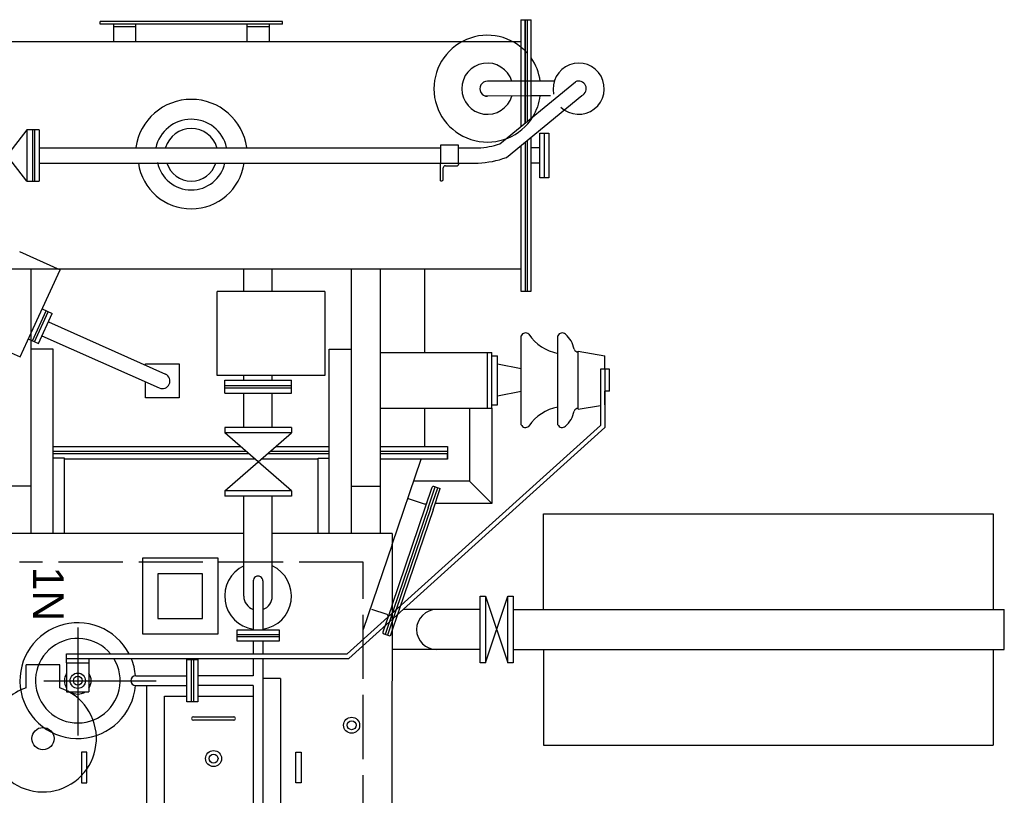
# Model space of a CAD drawing. Header units: millimetres. Extents: x -3934 to 7661, y -1195 to 2443.
# Tile 6 of 6: x 5450 to 7661, y 643 to 2385. Entities that reach past the tile are written whole.
import ezdxf

# ---------------------------------------------------------------- set-up
doc = ezdxf.new("R2010")
doc.units = ezdxf.units.MM
doc.header["$LTSCALE"] = 300
doc.linetypes.add('ACAD_ISO02W100', pattern=[15, 12, -3])
doc.styles.add('HEAD', font='arial.ttf')

msp = doc.modelspace()

# ---------------------------------------------------------------- linework, layer by layer
for p, q in [((6040.2, 2380.6, 175.9), (5630.2, 2380.6, 175.9)), ((5630.2, 2374.6, 175.9), (5630.2, 2380.6, 175.9)), ((6040.2, 2374.6, 175.9), (5630.2, 2374.6, 175.9)), ((5660.2, 2374.6, 175.9), (5660.2, 2335, 175.9)), ((5710.2, 2368.6, 175.9), (5660.2, 2368.6, 175.9)), ((5710.2, 2374.6, 175.9), (5710.2, 2335, 175.9)), ((5960.2, 2374.6, 175.9), (5960.2, 2335, 175.9)), ((6010.2, 2368.6, 175.9), (5960.2, 2368.6, 175.9)), ((6010.2, 2374.6, 175.9), (6010.2, 2335, 175.9)), ((6040.2, 2374.6, 175.9), (6040.2, 2380.6, 175.9)), ((6575.2, 2385, 1818.5), (6575.2, 2144.7, 1818.5)), ((6575.2, 2385, 1818.5), (6598.2, 2385, 1818.5)), ((6585.2, 2152.9, 1818.5), (6585.2, 2385, 1818.5)), ((6590.2, 2157, 1818.5), (6590.2, 2385, 1818.5)), ((6598.2, 2163.5, 1818.5), (6598.2, 2385, 1818.5)), ((6575.2, 2335, 1818.5), (5096.4, 2335, 1818.5)), ((6528.5, 2106.3, 1818.5), (6698.1, 2245.4, 1818.5)), ((6650.3, 2247, 1945.5), (6598.2, 2247, 2066)), ((6542.8, 2075.5, 1818.5), (6712.4, 2214.6, 1818.5)), ((6642.1, 2214.2, 1977.3), (6598.2, 2214, 2076.5)), ((5466.2, 2022.5, 1818.5), (5376.2, 2137.5, 1818.5)), ((5466.2, 2137.5, 1818.5), (5376.2, 2022.5, 1818.5)), ((5466.2, 2137.5, 1818.5), (5466.2, 2022.5, 1818.5)), ((5493.2, 2137.5, 1818.5), (5466.2, 2137.5, 1818.5)), ((5478.2, 2137.5, 1818.5), (5478.2, 2022.5, 1818.5)), ((5483.2, 2137.5, 1818.5), (5483.2, 2022.5, 1818.5)), ((5493.2, 2137.5, 1818.5), (5493.2, 2022.5, 1818.5)), ((6628.2, 2030, 1818.5), (6628.2, 2130, 1818.5)), ((6575.2, 2102.1, 1818.5), (6575.2, 1775, 1818.5)), ((6590.2, 1775, 1818.5), (6590.2, 2114.4, 1818.5)), ((6598.2, 1775, 1818.5), (6598.2, 2120.9, 1818.5)), ((5493.2, 2097, 1818.5), (6395.2, 2097, 1818.5)), ((6435.2, 2097, 1818.5), (6479.4, 2097, 1818.5)), ((6618.2, 2097, 1818.5), (6598.2, 2097, 1818.5)), ((5493.2, 2063, 1818.5), (6479.4, 2063, 1818.5)), ((6395.2, 2023, 1818.5), (6395.2, 2063, 1818.5)), ((6395.2, 2063, 1818.5), (6435.2, 2063, 1818.5)), ((6406.2, 2057, 1818.5), (6432.2, 2057, 1818.5)), ((6435.2, 2063, 1818.5), (6435.2, 2060, 1818.5)), ((6618.2, 2063, 1818.5), (6598.2, 2063, 1818.5)), ((6401.2, 2026, 1818.5), (6401.2, 2052, 1818.5)), ((5466.2, 2022.5, 1818.5), (5493.2, 2022.5, 1818.5)), ((6395.2, 2023, 1818.5), (6398.2, 2023, 1818.5)), ((5449.3, 1864.1, 175.9), (5540.5, 1823, 175.9)), ((5100.1, 1825, 1815.9), (6575.2, 1825, 1898.2)), ((5475.2, 1337.1, -501), (5475.2, 1825, -501)), ((5475.2, 1681.2, 175.9), (5540.5, 1823, 175.9)), ((5953.2, 1774.5, 1513.5), (5953.2, 1825, 1505.8)), ((6017.2, 1774.5, 1513.5), (6017.2, 1825, 1505.8)), ((6195.2, 1337.1, -501), (6195.2, 1825, -501)), ((6260.2, 1231, -501), (6260.2, 1825, -501)), ((6359.8, 1637.6, 2219.4), (6359.8, 1825, 2219.4)), ((6135.2, 1774.5, 1465.7), (5893.3, 1774.5, 1465.7)), ((5893.3, 1586, 1465.7), (5893.3, 1774.5, 1465.7)), ((6135.2, 1774.5, 1465.7), (6135.2, 1586, 1465.7)), ((6575.2, 1775, 1818.5), (6598.2, 1775, 1818.5)), ((5478.2, 1663.7, 175.9), (5509.1, 1731, 175.9)), ((5482.7, 1661.6, 175.9), (5513.7, 1728.9, 175.9)), ((5500.1, 1735.1, 175.9), (5522.8, 1724.7, 175.9)), ((5491.8, 1657.5, 175.9), (5522.8, 1724.7, 175.9)), ((5514.2, 1706, 175.9), (5777.2, 1588.7, 175.9)), ((5450.6, 1627.7, 175.9), (5475.2, 1681.2, 175.9)), ((5469.1, 1667.9, 175.9), (5491.8, 1657.5, 175.9)), ((5499.9, 1675.1, 175.9), (5763.3, 1557.7, 175.9)), ((6576.2, 1475.1, -2344.5), (6576.2, 1675.1, -2344.5)), ((6658.5, 1475.1, -2344.5), (6658.5, 1675.1, -2344.5)), ((5410.2, 1645.9, 175.9), (5450.6, 1627.7, 175.9)), ((5525.2, 1644.8, -3043), (5475.2, 1644.8, -3043)), ((5525.2, 1231, 1818.5), (5525.2, 1644.8, 1818.5)), ((6145.2, 1231, 1818.5), (6145.2, 1644.8, 1818.5)), ((6145.2, 1644.8, -3043), (6195.2, 1644.8, -3043)), ((6260.2, 1637.6, -534.7), (6510.3, 1637.6, -2217)), ((6500.3, 1512.6, -2344.5), (6500.3, 1637.6, -2344.5)), ((6510.3, 1512.6, -2344.5), (6510.3, 1637.6, -2344.5)), ((6704.3, 1510.1, -2344.5), (6704.3, 1640.1, -2344.5)), ((6704.3, 1640.1, -2344.5), (6764.3, 1630.1, -2344.5)), ((6510.3, 1630.1, -2344.5), (6523.3, 1630.1, -2344.5)), ((6523.3, 1520.1, -2344.5), (6523.3, 1630.1, -2344.5)), ((6764.3, 1600.1, -2344.5), (6764.3, 1630.1, -2344.5)), ((6764.3, 1600.1, -2344.5), (6764.3, 1630.1, -2344.5)), ((5732.2, 1608.8, 175.9), (5732.2, 1611.2, 175.9)), ((5808.2, 1611.2, 175.9), (5808.2, 1535.2, 175.9)), ((6576.2, 1600.6, -2344.5), (6523.3, 1610.9, -2344.5)), ((6774.3, 1600.1, -2344.5), (6754.3, 1600.1, -2344.5)), ((6754.3, 1600.1, -2344.5), (6754.3, 1473.4, -2344.5)), ((6764.3, 1600.1, -2344.5), (6764.3, 1468.9, -2344.5)), ((6774.3, 1550.1, -2344.5), (6774.3, 1600.1, -2344.5)), ((5732.2, 1535.2, 175.9), (5732.2, 1571.5, 175.9)), ((6135.2, 1586, 1465.7), (5893.3, 1586, 1465.7)), ((5910.2, 1557.9, 1465.7), (5910.2, 1574.9, 1465.7)), ((5910.2, 1574.9, 1465.7), (6060.2, 1574.9, 1465.7)), ((5953.2, 1574.9, 1542), (5953.2, 1586, 1539.6)), ((6017.2, 1574.9, 1465.7), (6017.2, 1586, 1465.7)), ((6017.2, 1574.9, 1542), (6017.2, 1586, 1539.6)), ((6060.2, 1557.9, 1465.7), (6060.2, 1574.9, 1465.7)), ((5910.2, 1562.9, 1465.7), (6060.2, 1562.9, 1465.7)), ((5910.2, 1545.9, 1465.7), (5910.2, 1557.9, 1465.7)), ((5910.2, 1557.9, 1465.7), (6060.2, 1557.9, 1465.7)), ((6060.2, 1545.9, 1465.7), (6060.2, 1557.9, 1465.7)), ((6576.2, 1549.6, -2344.5), (6523.3, 1539.4, -2344.5)), ((6774.3, 1550.1, -2344.5), (6764.3, 1550.1, -2344.5)), ((6764.3, 1520.1, -2344.5), (6764.3, 1550.1, -2344.5)), ((6764.3, 1520.1, -2344.5), (6764.3, 1550.1, -2344.5)), ((5910.2, 1545.9, 1465.7), (6060.2, 1545.9, 1465.7)), ((5953.2, 1468.9, 1015.9), (5953.2, 1545.9, 1465.7)), ((6017.2, 1468.9, 1015.9), (6017.2, 1545.9, 1465.7)), ((6260.2, 1512.6, -534.7), (6510.3, 1512.6, -2217)), ((6359.8, 1426, 2219.4), (6359.8, 1512.6, 2219.4)), ((6460.3, 1512.6, -2217), (6460.3, 1348, -2217)), ((6510.3, 1520.1, -2344.5), (6523.3, 1520.1, -2344.5)), ((6510.3, 1512.6, -2217), (6510.3, 1298, -2217)), ((6704.3, 1510.1, -2344.5), (6754.3, 1518.5, -2344.5)), ((6060.2, 1468.9, 1465.7), (5910.2, 1468.9, 1465.7)), ((5910.2, 1468.9, 1465.7), (5910.2, 1456.9, 1465.7)), ((6060.2, 1468.9, 1465.7), (6060.2, 1456.9, 1465.7)), ((6754.3, 1473.4, -2333.3), (6185.2, 960.1, -409.6)), ((6764.3, 1468.9, -2344.5), (6189, 950.1, -400)), ((6060.2, 1456.9, 1465.7), (5910.2, 1456.9, 1465.7)), ((6060.2, 1326.9, 1465.7), (5910.2, 1456.9, 1465.7)), ((5910.2, 1326.9, 1465.7), (6060.2, 1456.9, 1465.7)), ((5525.2, 1426, 2219.4), (5835.2, 1426, 2219.4)), ((5525.2, 1416, 2219.4), (5835.2, 1416, 2219.4)), ((5835.2, 1426, 2219.4), (5945.8, 1426, 2219.4)), ((5835.2, 1416, 2219.4), (5957.4, 1416, 2219.4)), ((6013.1, 1416, 2219.4), (6145.2, 1416, 2219.4)), ((6024.7, 1426, 2219.4), (6145.2, 1426, 2219.4)), ((6260.2, 1426, 2219.4), (6270.2, 1426, 2219.4)), ((6260.2, 1416, 2219.4), (6270.2, 1416, 2219.4)), ((6260.3, 1426, 2219.4), (6410.3, 1426, 2219.4)), ((6260.3, 1416, 2219.4), (6410.3, 1416, 2219.4)), ((6410.3, 1426, 2219.4), (6410.3, 1398, 2219.4)), ((5964.3, 1410, 2219.4), (5525.2, 1410, 2219.4)), ((5835.2, 1410, 2219.4), (5525.2, 1410, 2219.4)), ((5525.2, 1231, 1818.5), (5525.2, 1400, 1818.5)), ((5550.2, 1400, 1818.5), (5525.2, 1400, 1818.5)), ((5550.2, 1231, 1818.5), (5550.2, 1400, 1818.5)), ((5835.2, 1398, 2219.4), (5550.2, 1398, 2219.4)), ((5964.3, 1410, 2219.4), (5835.2, 1410, 2219.4)), ((5978.1, 1398, 2219.4), (5835.2, 1398, 2219.4)), ((6120.2, 1398, 2219.4), (5992.4, 1398, 2219.4)), ((6145.2, 1410, 2219.4), (6006.2, 1410, 2219.4)), ((6145.2, 1410, 2219.4), (6006.2, 1410, 2219.4)), ((6120.2, 1231, 1818.5), (6120.2, 1400, 1818.5)), ((6120.2, 1400, 1818.5), (6145.2, 1400, 1818.5)), ((6145.2, 1231, 1818.5), (6145.2, 1400, 1818.5)), ((6410.3, 1410, 2219.4), (6260.2, 1410, 2219.4)), ((6270.2, 1410, 2219.4), (6260.2, 1410, 2219.4)), ((6270.2, 1398, 2219.4), (6260.2, 1398, 2219.4)), ((6410.3, 1398, 2219.4), (6260.3, 1398, 2219.4)), ((6286.2, 1206.1, 1196.2), (6351.6, 1398, 2229.7)), ((6410.3, 1410, 2219.4), (6360.2, 1410, 2219.4)), ((6410.3, 1398, 2219.4), (6410.3, 1410, 2219.4)), ((5475.2, 1337.1, -501), (5410.2, 1337.1, -501)), ((5475.2, 1231, 1818.5), (5475.2, 1337.1, 1818.5)), ((6060.2, 1326.9, 1465.7), (5910.2, 1326.9, 1465.7)), ((5910.2, 1326.9, 1465.7), (5910.2, 1314.9, 1465.7)), ((6060.2, 1326.9, 1465.7), (6060.2, 1314.9, 1465.7)), ((6195.2, 1231, 1818.5), (6195.2, 1337.1, 1818.5)), ((6195.2, 1337.1, -501), (6260.2, 1337.1, -501)), ((6286.2, 1069.5, 430.8), (6376.4, 1334.5, 430.8)), ((6460.3, 1348, 2219.4), (6334.5, 1348, 2219.4)), ((6366.9, 1288, 430.8), (6383, 1335.4, 430.8)), ((6372.6, 1286.1, 430.8), (6388.7, 1333.4, 430.8)), ((6378.3, 1284.2, 430.8), (6394.4, 1331.5, 430.8)), ((6383, 1335.4, 430.8), (6380.2, 1336.3, 430.8)), ((6383, 1335.4, 430.8), (6394.4, 1331.5, 430.8)), ((6460.3, 1348, 2219.4), (6510.3, 1298, 2219.4)), ((6060.2, 1314.9, 1465.7), (5910.2, 1314.9, 1465.7)), ((5953.2, 1160, -787), (5953.2, 1314.9, 116.9)), ((6017.2, 1160, -787), (6017.2, 1314.9, 116.9)), ((6324.4, 1308.8, 430.8), (6358.5, 1297.3, 430.8)), ((6366.9, 1288, 430.8), (6289.4, 1060, 430.8)), ((6372.6, 1286.1, 430.8), (6295.7, 1060, 430.8)), ((6378.3, 1284.2, 430.8), (6302, 1060, 430.8)), ((6318.7, 1301.4, 430.8), (6319.7, 1304.3, 430.8)), ((6510.3, 1298, 2219.4), (6383, 1298, 2219.4)), ((6626.2, 1060, 175.9), (6626.2, 1275, 175.9)), ((6626.2, 1275, 175.9), (7636.2, 1275, 175.9)), ((7636.2, 1275, 175.9), (7636.2, 1060, 175.9)), ((5953.2, 1231, 175.9), (5384.2, 1231, 175.9)), ((6286.2, 1231, 175.9), (6017.2, 1231, 175.9)), ((6286.2, 1231, 175.9), (6286.2, 900, 175.9)), ((6286.2, 1206, 430.8), (6221.2, 1014.9, 430.8)), ((5953.2, 1090, -1254), (5953.2, 1170, -787)), ((6017.2, 1090, -1254), (6017.2, 1170, -787)), ((5974.2, 1124.1, -1244.5), (5974.2, 1014.1, -1199.5)), ((5996.2, 1124.1, -1244.5), (5996.2, 1014.1, -1199.7)), ((6496.2, 1090, 175.9), (6546.2, 940, 175.9)), ((6496.2, 940, 175.9), (6546.2, 1090, 175.9)), ((6286.2, 1069.4, 430.8), (6265.6, 1008.8, 430.8)), ((6240, 1060.8, 430.8), (6274.1, 1049.2, 430.8)), ((6289.4, 1060, 430.8), (6270.3, 1004, 430.8)), ((6295.7, 1060, 430.8), (6276, 1002.1, 430.8)), ((6302, 1060, 430.8), (6281.7, 1000.2, 430.8)), ((6484.2, 1060, 175.9), (6310.9, 1060, 175.9)), ((6558.2, 1060, 175.9), (7661.2, 1060, 175.9)), ((7661.2, 970, 175.9), (7661.2, 1060, 175.9)), ((5937.9, 989.1, -1195.8), (5937.9, 1014.1, -1195.8)), ((5937.9, 1014.1, -1195.8), (6032.9, 1014.1, -1195.8)), ((5937.9, 1004.1, -1195.8), (6032.9, 1004.1, -1195.8)), ((5937.9, 999.1, -1195.8), (6032.9, 999.1, -1195.8)), ((5974.2, 1004.1, -1195.4), (5974.2, 1004.1, -1195.4)), ((5996.2, 1004.1, -1195.6), (5996.2, 1004.1, -1195.6)), ((6032.9, 1014.1, -1195.8), (6032.9, 989.1, -1195.8)), ((6270.3, 1004, 430.8), (6267.5, 1005, 430.8)), ((6281.7, 1000.2, 430.8), (6270.3, 1004, 430.8)), ((6032.9, 989.1, -1195.8), (5937.9, 989.1, -1195.8)), ((5974.2, 989.1, -1189.3), (5974.2, 960.1, -1177.5)), ((5996.2, 989.1, -1189.5), (5996.2, 960.1, -1177.7)), ((5996.2, 989.1, -1189.5), (5996.2, 960.1, -1189.5)), ((5555.3, 950.1, 13.8), (5555.3, 960.1, 13.8)), ((5555.3, 960.1, 13.8), (6185.2, 960.1, 13.8)), ((6484.2, 970, 175.9), (6286.2, 970, 175.9)), ((6558.2, 970, 175.9), (7661.2, 970, 175.9)), ((6626.2, 970, 175.9), (6626.2, 755, 175.9)), ((7636.2, 970, 175.9), (7636.2, 755, 175.9)), ((5539.6, 936, 175.4), (5464.6, 936, 175.4)), ((5464.6, 884, 175.4), (5464.6, 936, 175.4)), ((5539.6, 884, 175.4), (5539.6, 936, 175.4)), ((5555.3, 940.1, -11.2), (5555.3, 950.1, -11.2)), ((5555.3, 950.1, -11.2), (5605.3, 950.1, -11.2)), ((5555.3, 950.1, 13.8), (6189, 950.1, 13.8)), ((5555.3, 940.1, -25), (5555.3, 875, -25)), ((5555.3, 940.1, 13.8), (5605.3, 940.1, 38.8)), ((5605.3, 950.1, -11.2), (5605.3, 940.1, 13.8)), ((5605.3, 940.1, -25), (5605.3, 875, -25)), ((5825.1, 852.5, -597), (5825.1, 947.5, -597)), ((5825.1, 947.5, -597), (5850.1, 947.5, -597)), ((5835.1, 947.5, -597), (5835.1, 852.5, -597)), ((5840.1, 947.5, -597), (5840.1, 852.5, -597)), ((5850.1, 947.5, -597), (5850.1, 852.5, -597)), ((5974.2, 950.1, -1173.4), (5974.2, 911, -1157.4)), ((5996.2, 950.1, -1189.5), (5996.2, -400, -1189.5)), ((5710.3, 911, -344.5), (5825.1, 911, -693.2)), ((5974.2, 911, -575.5), (5850.1, 911, -572)), ((5710.3, 889, -344.5), (5825.1, 889, -693.2)), ((5735.2, 545, 2219.4), (5735.2, 889, 2219.4)), ((5974.2, 889, -575.5), (5850.1, 889, -572)), ((5974.2, 889, -1148.4), (5974.2, 461, -973.7)), ((6035.2, 905, 2219.4), (5996.2, 905, 2219.4)), ((6035.2, 905, 2219.4), (6035.2, 545, 2219.4)), ((6286.2, -781, -1867.6), (6286.2, 899, -1867.6)), ((5555.3, 875, -25), (5605.3, 875, -25)), ((5775.2, 865, 2219.4), (5825.1, 865, 2219.4)), ((5850.1, 865, 2219.4), (5974.2, 865, 2219.4)), ((5850.1, 852.5, -597), (5825.1, 852.5, -597)), ((5839.9, 819.1, 2219.4), (5930.6, 819.1, 2219.4)), ((5930.6, 811.2, 2219.4), (5839.9, 811.2, 2219.4)), ((6626.2, 755, 175.9), (7636.2, 755, 175.9))]:
    msp.add_line(p, q)
at = {"ltscale": 2.25}
for p, q in [((6597.1, 2247, 2068.6), (6500.2, 2247, 2292.7)), ((6597.4, 2214, 2078.4), (6496.3, 2213.5, 2307))]:
    msp.add_line(p, q, dxfattribs=at)
at = {"linetype": 'ACAD_ISO02W100', "ltscale": 0.04}
for p, q in [((6221.2, 1166, 175.9), (5449.2, 1166, 175.9)), ((6221.2, -716, 175.9), (6221.2, 1166, 175.9))]:
    msp.add_line(p, q, dxfattribs=at)
at = {"ltscale": 0.2}
for p, q in [((5580.3, 1019.5), (5580.3, 776.6)), ((5503.8, 900), (5756.1, 900))]:
    msp.add_line(p, q, dxfattribs=at)
for points, elevation in [([(6585.2, 2385), (6585.2, 2152.9)], 1818.5), ([(6585.2, 2110.3), (6585.2, 1775)], 1818.5), ([(5732.2, 1608.8), (5732.2, 1611.5), (5808.2, 1611.5), (5808.2, 1535.5), (5732.2, 1535.5), (5732.2, 1571.5)], 175.9), ([(5775.2, 585), (5775.2, 865)], 2219.4)]:
    msp.add_lwpolyline(points, dxfattribs=dict(elevation=elevation))
for points, elevation in [([(6638.2, 2130), (6638.2, 2030), (6618.2, 2030), (6618.2, 2130)], 1818.5), ([(6395.2, 2103), (6395.2, 2063), (6435.2, 2063), (6435.2, 2103)], 1818.5), ([(5895.3, 1005), (5895.3, 1175), (5725.3, 1175), (5725.3, 1005)], 175.9), ([(5860.3, 1040), (5860.3, 1140), (5760.3, 1140), (5760.3, 1040)], 175.9), ([(6484.2, 940), (6484.2, 1090), (6496.2, 1090), (6496.2, 940)], 175.9), ([(6546.2, 940), (6546.2, 1090), (6558.2, 1090), (6558.2, 940)], 175.9), ([(5600.3, 670.5), (5600.3, 739.5), (5588.3, 739.5), (5588.3, 670.5)], 200.9), ([(6070.2, 670.5), (6070.2, 739.5), (6082.2, 739.5), (6082.2, 670.5)], 175.9)]:
    msp.add_lwpolyline(points, close=True, dxfattribs=dict(elevation=elevation))
for centre, radius in [((5580.3, 900, -367), 17.2), ((5580.3, 900, -25), 10), ((6195.3, 800, 175.9), 18), ((6195.3, 800, 175.9), 10), ((5502.1, 770, 175.4), 25), ((5885.2, 725, 2219.4), 18), ((5885.2, 725, 2219.4), 10)]:
    msp.add_circle(centre, radius)
at = {"ltscale": 1.5}
for centre, radius, start, end in [((6500.2, 2230, 1818.5), 120, 41.4096, 328.2136), ((6500.2, 2230, 1818.5), 57.5, 17.1966, 343.0984), ((6500.2, 2230, 1818.5), 120, 8.1443, 35.2475), ((6500.2, 2230, 2512.5), 17, 90, 270.295), ((6500.2, 2230, 1818.5), 120, 328.2136, 352.3866), ((5835.2, 2080, 1818.5), 81.4, 12.6711, 168.1084), ((5835.2, 2080, 1818.5), 77.5, 191.8916, 347.3289)]:
    msp.add_arc(centre, radius, start, end, dxfattribs=at)
for centre, radius, start, end in [((6705.2, 2230, 1818.5), 57.5, 226.2854, 191.9886), ((6705.2, 2230, 1818.5), 17, 294.91, 114.91), ((5835.2, 2080, 1818.5), 126, 8.1443, 171.8557), ((5835.2, 2080, 1818.5), 60.4, 17.1966, 162.8034), ((6470.6, 2278, 1818.5), 181.2, 272.7955, 288.6535), ((5835.2, 2080, 1818.5), 120, 188.1443, 351.8557), ((5835.2, 2080, 1818.5), 57.5, 197.1966, 342.8034), ((6406.2, 2052, 1818.5), 5, 90, 180), ((6432.2, 2060, 1818.5), 3, 270, 0), ((6471.1, 2272.7, 1818.5), 209.9, 272.2556, 289.9783), ((6398.2, 2026, 1818.5), 3, 270, 0), ((6585.9, 1670.4, -2344.5), 10.8, 47.8408, 154.1134), ((6668.3, 1670.4, -2344.5), 10.8, 47.8408, 154.1134), ((6677.7, 1735.6, -2344.5), 102.1, 214.0713, 259.17), ((6636.9, 1633.7, -2344.5), 59.1, 10.765, 49.2337), ((6704.3, 1648.4, -2344.5), 10, 201.5351, 270), ((5770.2, 1573.2, 175.9), 17, 245.972, 65.972), ((6677.7, 1414.6, -2344.5), 102.1, 100.83, 145.9287), ((6636.9, 1516.6, -2344.5), 59.1, 310.7663, 349.235), ((6704.3, 1501.9, -2344.5), 10, 90, 158.4649), ((6585.9, 1479.8, -2344.5), 10.8, 205.8866, 312.1592), ((6668.3, 1479.8, -2344.5), 10.8, 205.8866, 312.1592), ((6379.2, 1333.5, 430.8), 3, 71.2092, 161.2092), ((6323.4, 1306, 430.8), 3, 71.2092, 161.2092), ((6360.1, 1302, 430.8), 5, 251.2092, 341.2092), ((5985.2, 1090, -1254), 75, 115.2562, 261.5658), ((5985.2, 1090, -1254), 75, 278.4334, 64.7438), ((5985.2, 1124.1, 4816.8), 11, 359.9995, 180), ((5985.2, 1090, -1254), 32, 180, 249.8941), ((5985.2, 1090, -1254), 32, 290.1051, 0), ((6272.5, 1044.5, 430.8), 5, 341.2092, 71.2092), ((6386.2, 1015, 175.9), 45, 90, 270), ((5580.3, 900), 130, 27.5029, 355.1504), ((6268.4, 1007.8, 430.8), 3, 161.2092, 251.2092), ((5580.3, 900, -25), 95, 39.1925, 31.7804), ((5580.3, 900), 130, 4.8496, 22.6357), ((5580.3, 900, -25), 30, 146.4427, 213.5573), ((5580.3, 900, -25), 30, 326.4427, 33.5573), ((5710.3, 900, 25), 11, 90, 270), ((5502.1, 770, 175.4), 120, 108.21, 208.96), ((5502.1, 770, 175.4), 120, 208.96, 71.79), ((5580.3, 900, -25), 30, 236.4427, 303.5573), ((5839.9, 815.2, 2219.4), 3.98, 90, 270), ((5930.5, 815.2, 2219.4), 3.98, 270, 90)]:
    msp.add_arc(centre, radius, start, end)

# ---------------------------------------------------------------- texts
at = {"insert": (5548.7, 1156.4, 175.9), "char_height": 68.85, "width": 120.7, "attachment_point": 1, "rotation": 270, "style": 'HEAD'}
msp.add_mtext('1N', dxfattribs=at)

doc.saveas('drawing.dxf')
